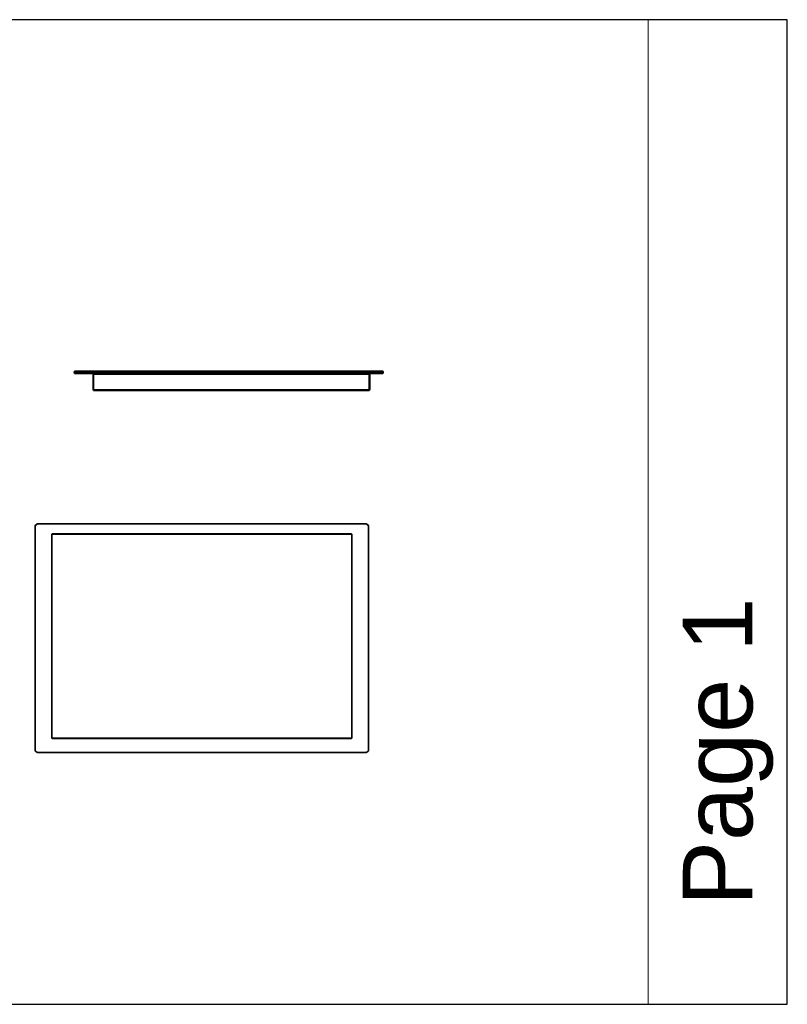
# Model space of a CAD drawing. Header units: inches. Extents: x 0 to 12.9, y 0 to 8.3.
# Tile 2 of 2: x 6.4 to 12.9, y 0 to 8.3. Entities that reach past the tile are written whole.
import ezdxf

# ---------------------------------------------------------------- set-up
doc = ezdxf.new("R2010")
doc.units = ezdxf.units.IN
doc.header["$MEASUREMENT"] = 0
doc.layers.add('Default', color=7, linetype='Continuous')
doc.styles.add('Arial', font='arial.ttf')

# ---------------------------------------------------------------- blocks, each defined once
blk = doc.blocks.new('MODEL_1')
at = {"lineweight": 35}
for p, q in [((6.877, 5.3085), (6.8769, 5.3058)), ((6.8769, 5.3058), (6.877, 5.3032)), ((6.8775, 5.3111), (6.877, 5.3085)), ((6.877, 5.3032), (6.8775, 5.3007)), ((6.8782, 5.3135), (6.8775, 5.3111)), ((6.8775, 5.3007), (6.8782, 5.2984)), ((6.8791, 5.3157), (6.8782, 5.3135)), ((6.8782, 5.2984), (6.8791, 5.2964)), ((6.8791, 5.3157), (6.8797, 5.3157)), ((6.8791, 5.2964), (6.8797, 5.2964)), ((6.8797, 5.3157), (6.8816, 5.3157)), ((6.8797, 5.2964), (6.8816, 5.2964)), ((6.8816, 5.3157), (6.8848, 5.3157)), ((6.8816, 5.2964), (6.8849, 5.2964)), ((6.8848, 5.3157), (6.8894, 5.3157)), ((6.8849, 5.2964), (6.8895, 5.2964)), ((6.8894, 5.3157), (6.8951, 5.3157)), ((6.8895, 5.2964), (6.8952, 5.2964)), ((6.8951, 5.3157), (6.9014, 5.3157)), ((6.8952, 5.2964), (6.9016, 5.2964)), ((6.9014, 5.3157), (6.908, 5.3157)), ((6.9016, 5.2964), (6.9082, 5.2964)), ((6.908, 5.3157), (6.9144, 5.3157)), ((6.9082, 5.2964), (6.9147, 5.2964)), ((6.9144, 5.3157), (9.4319, 5.3157)), ((6.9147, 5.2964), (9.4315, 5.2964)), ((7.0352, 5.2916), (7.0352, 5.1613)), ((7.0357, 5.2916), (7.0352, 5.2916)), ((7.0372, 5.2916), (7.0357, 5.2916)), ((7.0394, 5.2916), (7.0372, 5.2916)), ((7.0419, 5.2916), (7.0394, 5.2916)), ((7.0419, 5.2916), (9.3502, 5.2916)), ((9.3527, 5.2916), (9.3502, 5.2916)), ((9.3549, 5.2916), (9.3527, 5.2916)), ((9.3564, 5.2916), (9.3549, 5.2916)), ((9.3569, 5.2916), (9.3564, 5.2916)), ((9.3569, 5.1613), (9.3569, 5.2916)), ((9.4315, 5.2964), (9.4381, 5.2964)), ((9.4385, 5.3157), (9.4319, 5.3157)), ((9.4381, 5.2964), (9.4449, 5.2964)), ((9.4385, 5.3157), (9.4452, 5.3157)), ((9.4449, 5.2964), (9.4514, 5.2964)), ((9.4452, 5.3157), (9.4516, 5.3157)), ((9.4514, 5.2964), (9.4572, 5.2964)), ((9.4516, 5.3157), (9.4573, 5.3157)), ((9.4572, 5.2964), (9.4619, 5.2964)), ((9.4573, 5.3157), (9.462, 5.3157)), ((9.4619, 5.2964), (9.4653, 5.2964)), ((9.462, 5.3157), (9.4653, 5.3157)), ((9.4653, 5.3157), (9.4673, 5.3157)), ((9.4653, 5.2964), (9.4673, 5.2964)), ((9.4673, 5.3157), (9.4679, 5.3157)), ((9.4673, 5.2964), (9.4679, 5.2964)), ((9.4689, 5.3135), (9.4679, 5.3157)), ((9.4679, 5.2964), (9.4689, 5.2984)), ((9.4697, 5.3111), (9.4689, 5.3135)), ((9.4689, 5.2984), (9.4697, 5.3007)), ((9.4702, 5.3085), (9.4697, 5.3111)), ((9.4697, 5.3007), (9.4702, 5.3032)), ((9.4703, 5.3058), (9.4702, 5.3085)), ((9.4702, 5.3032), (9.4703, 5.3058)), ((7.0352, 5.1613), (7.0357, 5.1588)), ((7.0357, 5.1588), (7.0372, 5.1566)), ((7.0372, 5.1566), (7.0394, 5.1551)), ((7.0419, 5.1546), (7.0394, 5.1551)), ((7.0419, 5.1546), (9.3502, 5.1546)), ((9.3527, 5.1551), (9.3502, 5.1546)), ((9.3549, 5.1566), (9.3527, 5.1551)), ((9.3564, 5.1588), (9.3549, 5.1566)), ((9.3569, 5.1613), (9.3564, 5.1588))]:
    blk.add_line(p, q, dxfattribs=at).dxf.unprotected_set("ltscale", -0.5)
at = {"lineweight": 15}
for p, q in [((6.8774, 5.3058), (6.8769, 5.3058)), ((6.8776, 5.3085), (6.877, 5.3085)), ((6.8776, 5.3032), (6.877, 5.3032)), ((6.8774, 5.3058), (6.8776, 5.3085)), ((6.8792, 5.3058), (6.8774, 5.3058)), ((6.8776, 5.3032), (6.8774, 5.3058)), ((6.878, 5.3111), (6.8775, 5.3111)), ((6.878, 5.3007), (6.8775, 5.3007)), ((6.8776, 5.3085), (6.878, 5.3111)), ((6.8794, 5.3085), (6.8776, 5.3085)), ((6.8794, 5.3032), (6.8776, 5.3032)), ((6.878, 5.3007), (6.8776, 5.3032)), ((6.878, 5.3111), (6.8787, 5.3135)), ((6.8798, 5.3111), (6.878, 5.3111)), ((6.8799, 5.3007), (6.878, 5.3007)), ((6.8788, 5.2984), (6.878, 5.3007)), ((6.8787, 5.3135), (6.8782, 5.3135)), ((6.8788, 5.2984), (6.8782, 5.2984)), ((6.8787, 5.3135), (6.8797, 5.3157)), ((6.8806, 5.3135), (6.8787, 5.3135)), ((6.8806, 5.2984), (6.8788, 5.2984)), ((6.8797, 5.2964), (6.8788, 5.2984)), ((6.8792, 5.3058), (6.8794, 5.3085)), ((6.8823, 5.3058), (6.8792, 5.3058)), ((6.8794, 5.3032), (6.8792, 5.3058)), ((6.8794, 5.3085), (6.8798, 5.3111)), ((6.8824, 5.3085), (6.8794, 5.3085)), ((6.8825, 5.3032), (6.8794, 5.3032)), ((6.8799, 5.3007), (6.8794, 5.3032)), ((6.8798, 5.3111), (6.8806, 5.3135)), ((6.883, 5.3111), (6.8798, 5.3111)), ((6.883, 5.3007), (6.8799, 5.3007)), ((6.8806, 5.2984), (6.8799, 5.3007)), ((6.8806, 5.3135), (6.8816, 5.3157)), ((6.8838, 5.3135), (6.8806, 5.3135)), ((6.8839, 5.2984), (6.8806, 5.2984)), ((6.8816, 5.2964), (6.8806, 5.2984)), ((6.8823, 5.3058), (6.8824, 5.3085)), ((6.8866, 5.3058), (6.8823, 5.3058)), ((6.8825, 5.3032), (6.8823, 5.3058)), ((6.8824, 5.3085), (6.883, 5.3111)), ((6.8868, 5.3085), (6.8824, 5.3085)), ((6.8868, 5.3032), (6.8825, 5.3032)), ((6.883, 5.3007), (6.8825, 5.3032)), ((6.883, 5.3111), (6.8838, 5.3135)), ((6.8874, 5.3111), (6.883, 5.3111)), ((6.8874, 5.3007), (6.883, 5.3007)), ((6.8839, 5.2984), (6.883, 5.3007)), ((6.8838, 5.3135), (6.8848, 5.3157)), ((6.8883, 5.3135), (6.8838, 5.3135)), ((6.8884, 5.2984), (6.8839, 5.2984)), ((6.8849, 5.2964), (6.8839, 5.2984)), ((6.8866, 5.3058), (6.8868, 5.3085)), ((6.8918, 5.3058), (6.8866, 5.3058)), ((6.8868, 5.3032), (6.8866, 5.3058)), ((6.8868, 5.3085), (6.8874, 5.3111)), ((6.8921, 5.3085), (6.8868, 5.3085)), ((6.8921, 5.3032), (6.8868, 5.3032)), ((6.8874, 5.3007), (6.8868, 5.3032)), ((6.8874, 5.3111), (6.8883, 5.3135)), ((6.8928, 5.3111), (6.8874, 5.3111)), ((6.8928, 5.3007), (6.8874, 5.3007)), ((6.8884, 5.2984), (6.8874, 5.3007)), ((6.8883, 5.3135), (6.8894, 5.3157)), ((6.8939, 5.3135), (6.8883, 5.3135)), ((6.894, 5.2984), (6.8884, 5.2984)), ((6.8895, 5.2964), (6.8884, 5.2984)), ((6.8918, 5.3058), (6.8921, 5.3085)), ((6.8977, 5.3058), (6.8918, 5.3058)), ((6.8921, 5.3032), (6.8918, 5.3058)), ((6.8921, 5.3085), (6.8928, 5.3111)), ((6.898, 5.3085), (6.8921, 5.3085)), ((6.898, 5.3032), (6.8921, 5.3032)), ((6.8928, 5.3007), (6.8921, 5.3032)), ((6.8928, 5.3111), (6.8939, 5.3135)), ((6.8988, 5.3111), (6.8928, 5.3111)), ((6.8989, 5.3007), (6.8928, 5.3007)), ((6.894, 5.2984), (6.8928, 5.3007)), ((6.8939, 5.3135), (6.8951, 5.3157)), ((6.9001, 5.3135), (6.8939, 5.3135)), ((6.9003, 5.2984), (6.894, 5.2984)), ((6.8952, 5.2964), (6.894, 5.2984)), ((6.8977, 5.3058), (6.898, 5.3085)), ((6.9039, 5.3058), (6.8977, 5.3058)), ((6.898, 5.3032), (6.8977, 5.3058)), ((6.898, 5.3085), (6.8988, 5.3111)), ((6.9042, 5.3085), (6.898, 5.3085)), ((6.9042, 5.3032), (6.898, 5.3032)), ((6.8989, 5.3007), (6.898, 5.3032)), ((6.8988, 5.3111), (6.9001, 5.3135)), ((6.9051, 5.3111), (6.8988, 5.3111)), ((6.9052, 5.3007), (6.8989, 5.3007)), ((6.9003, 5.2984), (6.8989, 5.3007)), ((6.9001, 5.3135), (6.9014, 5.3157)), ((6.9066, 5.3135), (6.9001, 5.3135)), ((6.9068, 5.2984), (6.9003, 5.2984)), ((6.9016, 5.2964), (6.9003, 5.2984)), ((6.9039, 5.3058), (6.9042, 5.3085)), ((6.9099, 5.3058), (6.9039, 5.3058)), ((6.9042, 5.3032), (6.9039, 5.3058)), ((6.9042, 5.3085), (6.9051, 5.3111)), ((6.9102, 5.3085), (6.9042, 5.3085)), ((6.9102, 5.3032), (6.9042, 5.3032)), ((6.9052, 5.3007), (6.9042, 5.3032)), ((6.9051, 5.3111), (6.9066, 5.3135)), ((6.9113, 5.3111), (6.9051, 5.3111)), ((6.9114, 5.3007), (6.9052, 5.3007)), ((6.9068, 5.2984), (6.9052, 5.3007)), ((6.9066, 5.3135), (6.908, 5.3157)), ((6.9129, 5.3135), (6.9066, 5.3135)), ((6.9132, 5.2984), (6.9068, 5.2984)), ((6.9082, 5.2964), (6.9068, 5.2984)), ((6.9099, 5.3058), (6.9102, 5.3085)), ((9.4373, 5.3058), (6.9099, 5.3058)), ((6.9102, 5.3032), (6.9099, 5.3058)), ((6.9102, 5.3085), (6.9113, 5.3111)), ((9.4369, 5.3085), (6.9102, 5.3085)), ((9.4369, 5.3032), (6.9102, 5.3032)), ((6.9114, 5.3007), (6.9102, 5.3032)), ((6.9113, 5.3111), (6.9129, 5.3135)), ((9.4357, 5.3111), (6.9113, 5.3111)), ((9.4355, 5.3007), (6.9114, 5.3007)), ((6.9132, 5.2984), (6.9114, 5.3007)), ((6.9129, 5.3135), (6.9144, 5.3157)), ((9.4337, 5.3135), (6.9129, 5.3135)), ((9.4334, 5.2984), (6.9132, 5.2984)), ((6.9147, 5.2964), (6.9132, 5.2984)), ((7.0357, 5.1613), (7.0357, 5.2916)), ((7.0372, 5.1613), (7.0372, 5.2916)), ((7.0394, 5.1613), (7.0394, 5.2916)), ((7.0419, 5.1613), (7.0419, 5.2916)), ((9.3502, 5.2916), (9.3502, 5.1613)), ((9.3527, 5.1613), (9.3527, 5.2916)), ((9.3549, 5.1613), (9.3549, 5.2916)), ((9.3564, 5.1613), (9.3564, 5.2916)), ((9.4334, 5.2984), (9.4315, 5.2964)), ((9.4319, 5.3157), (9.4337, 5.3135)), ((9.4355, 5.3007), (9.4334, 5.2984)), ((9.4398, 5.2984), (9.4334, 5.2984)), ((9.4337, 5.3135), (9.4357, 5.3111)), ((9.4401, 5.3135), (9.4337, 5.3135)), ((9.4369, 5.3032), (9.4355, 5.3007)), ((9.4418, 5.3007), (9.4355, 5.3007)), ((9.4357, 5.3111), (9.4369, 5.3085)), ((9.4419, 5.3111), (9.4357, 5.3111)), ((9.4369, 5.3085), (9.4373, 5.3058)), ((9.443, 5.3085), (9.4369, 5.3085)), ((9.4373, 5.3058), (9.4369, 5.3032)), ((9.443, 5.3032), (9.4369, 5.3032)), ((9.4433, 5.3058), (9.4373, 5.3058)), ((9.4381, 5.2964), (9.4398, 5.2984)), ((9.4401, 5.3135), (9.4385, 5.3157)), ((9.4398, 5.2984), (9.4418, 5.3007)), ((9.4464, 5.2984), (9.4398, 5.2984)), ((9.4466, 5.3135), (9.4401, 5.3135)), ((9.4419, 5.3111), (9.4401, 5.3135)), ((9.4418, 5.3007), (9.443, 5.3032)), ((9.4481, 5.3007), (9.4418, 5.3007)), ((9.4482, 5.3111), (9.4419, 5.3111)), ((9.443, 5.3085), (9.4419, 5.3111)), ((9.4492, 5.3085), (9.443, 5.3085)), ((9.4433, 5.3058), (9.443, 5.3085)), ((9.443, 5.3032), (9.4433, 5.3058)), ((9.4491, 5.3032), (9.443, 5.3032)), ((9.4495, 5.3058), (9.4433, 5.3058)), ((9.4449, 5.2964), (9.4464, 5.2984)), ((9.4466, 5.3135), (9.4452, 5.3157)), ((9.4464, 5.2984), (9.4481, 5.3007)), ((9.4528, 5.2984), (9.4464, 5.2984)), ((9.4529, 5.3135), (9.4466, 5.3135)), ((9.4482, 5.3111), (9.4466, 5.3135)), ((9.4481, 5.3007), (9.4491, 5.3032)), ((9.4542, 5.3007), (9.4481, 5.3007)), ((9.4543, 5.3111), (9.4482, 5.3111)), ((9.4492, 5.3085), (9.4482, 5.3111)), ((9.4491, 5.3032), (9.4495, 5.3058)), ((9.4551, 5.3032), (9.4491, 5.3032)), ((9.4551, 5.3085), (9.4492, 5.3085)), ((9.4495, 5.3058), (9.4492, 5.3085)), ((9.4554, 5.3058), (9.4495, 5.3058)), ((9.4514, 5.2964), (9.4528, 5.2984)), ((9.4529, 5.3135), (9.4516, 5.3157)), ((9.4528, 5.2984), (9.4542, 5.3007)), ((9.4585, 5.2984), (9.4528, 5.2984)), ((9.4586, 5.3135), (9.4529, 5.3135)), ((9.4543, 5.3111), (9.4529, 5.3135)), ((9.4542, 5.3007), (9.4551, 5.3032)), ((9.4597, 5.3007), (9.4542, 5.3007)), ((9.4597, 5.3111), (9.4543, 5.3111)), ((9.4551, 5.3085), (9.4543, 5.3111)), ((9.4604, 5.3085), (9.4551, 5.3085)), ((9.4554, 5.3058), (9.4551, 5.3085)), ((9.4551, 5.3032), (9.4554, 5.3058)), ((9.4604, 5.3032), (9.4551, 5.3032)), ((9.4607, 5.3058), (9.4554, 5.3058)), ((9.4572, 5.2964), (9.4585, 5.2984)), ((9.4586, 5.3135), (9.4573, 5.3157)), ((9.4585, 5.2984), (9.4597, 5.3007)), ((9.4631, 5.2984), (9.4585, 5.2984)), ((9.4632, 5.3135), (9.4586, 5.3135)), ((9.4597, 5.3111), (9.4586, 5.3135)), ((9.4641, 5.3111), (9.4597, 5.3111)), ((9.4604, 5.3085), (9.4597, 5.3111)), ((9.4597, 5.3007), (9.4604, 5.3032)), ((9.4641, 5.3007), (9.4597, 5.3007)), ((9.4648, 5.3085), (9.4604, 5.3085)), ((9.4607, 5.3058), (9.4604, 5.3085)), ((9.4604, 5.3032), (9.4607, 5.3058)), ((9.4648, 5.3032), (9.4604, 5.3032)), ((9.465, 5.3058), (9.4607, 5.3058)), ((9.4619, 5.2964), (9.4631, 5.2984)), ((9.4632, 5.3135), (9.462, 5.3157)), ((9.4631, 5.2984), (9.4641, 5.3007)), ((9.4664, 5.2984), (9.4631, 5.2984)), ((9.4664, 5.3135), (9.4632, 5.3135)), ((9.4641, 5.3111), (9.4632, 5.3135)), ((9.4673, 5.3111), (9.4641, 5.3111)), ((9.4648, 5.3085), (9.4641, 5.3111)), ((9.4641, 5.3007), (9.4648, 5.3032)), ((9.4673, 5.3007), (9.4641, 5.3007)), ((9.4678, 5.3085), (9.4648, 5.3085)), ((9.465, 5.3058), (9.4648, 5.3085)), ((9.4648, 5.3032), (9.465, 5.3058)), ((9.4678, 5.3032), (9.4648, 5.3032)), ((9.468, 5.3058), (9.465, 5.3058)), ((9.4664, 5.3135), (9.4653, 5.3157)), ((9.4653, 5.2964), (9.4664, 5.2984)), ((9.4683, 5.3135), (9.4664, 5.3135)), ((9.4673, 5.3111), (9.4664, 5.3135)), ((9.4664, 5.2984), (9.4673, 5.3007)), ((9.4683, 5.2984), (9.4664, 5.2984)), ((9.4683, 5.3135), (9.4673, 5.3157)), ((9.4691, 5.3111), (9.4673, 5.3111)), ((9.4678, 5.3085), (9.4673, 5.3111)), ((9.4673, 5.3007), (9.4678, 5.3032)), ((9.4691, 5.3007), (9.4673, 5.3007)), ((9.4673, 5.2964), (9.4683, 5.2984)), ((9.4696, 5.3085), (9.4678, 5.3085)), ((9.468, 5.3058), (9.4678, 5.3085)), ((9.4678, 5.3032), (9.468, 5.3058)), ((9.4696, 5.3032), (9.4678, 5.3032)), ((9.4698, 5.3058), (9.468, 5.3058)), ((9.4689, 5.3135), (9.4683, 5.3135)), ((9.4691, 5.3111), (9.4683, 5.3135)), ((9.4683, 5.2984), (9.4691, 5.3007)), ((9.4689, 5.2984), (9.4683, 5.2984)), ((9.4697, 5.3111), (9.4691, 5.3111)), ((9.4696, 5.3085), (9.4691, 5.3111)), ((9.4691, 5.3007), (9.4696, 5.3032)), ((9.4697, 5.3007), (9.4691, 5.3007)), ((9.4702, 5.3085), (9.4696, 5.3085)), ((9.4698, 5.3058), (9.4696, 5.3085)), ((9.4696, 5.3032), (9.4698, 5.3058)), ((9.4702, 5.3032), (9.4696, 5.3032)), ((9.4703, 5.3058), (9.4698, 5.3058)), ((7.0352, 5.1613), (7.0357, 5.1613)), ((7.0357, 5.1613), (7.0362, 5.1588)), ((7.0357, 5.1613), (7.0372, 5.1613)), ((7.0362, 5.1588), (7.0357, 5.1588)), ((7.0362, 5.1588), (7.0373, 5.159)), ((7.0373, 5.1567), (7.0362, 5.1588)), ((7.0372, 5.1613), (7.0373, 5.159)), ((7.0372, 5.1613), (7.0394, 5.1613)), ((7.0372, 5.1566), (7.0373, 5.1567)), ((7.0373, 5.159), (7.0379, 5.1573)), ((7.0373, 5.159), (7.0394, 5.1588)), ((7.0373, 5.1567), (7.0379, 5.1573)), ((7.0394, 5.1556), (7.0373, 5.1567)), ((7.0379, 5.1573), (7.0396, 5.1567)), ((7.0419, 5.1613), (7.0394, 5.1613)), ((7.0394, 5.1588), (7.0394, 5.1613)), ((7.0419, 5.1588), (7.0394, 5.1588)), ((7.0394, 5.1588), (7.0396, 5.1567)), ((7.0396, 5.1567), (7.0394, 5.1556)), ((7.0394, 5.1556), (7.0419, 5.1551)), ((7.0394, 5.1551), (7.0394, 5.1556)), ((7.0396, 5.1567), (7.0419, 5.1566)), ((9.3502, 5.1613), (7.0419, 5.1613)), ((7.0419, 5.1613), (7.0419, 5.1588)), ((7.0419, 5.1588), (7.0419, 5.1566)), ((7.0419, 5.1588), (9.3502, 5.1588)), ((7.0419, 5.1566), (7.0419, 5.1551)), ((7.0419, 5.1566), (9.3502, 5.1566)), ((7.0419, 5.1551), (7.0419, 5.1546)), ((7.0419, 5.1551), (9.3502, 5.1551)), ((9.3502, 5.1588), (9.3502, 5.1613)), ((9.3502, 5.1613), (9.3527, 5.1613)), ((9.3527, 5.1588), (9.3502, 5.1588)), ((9.3502, 5.1566), (9.3502, 5.1588)), ((9.3502, 5.1566), (9.3525, 5.1567)), ((9.3502, 5.1551), (9.3502, 5.1566)), ((9.3502, 5.1551), (9.3527, 5.1556)), ((9.3502, 5.1546), (9.3502, 5.1551)), ((9.3525, 5.1567), (9.3527, 5.1588)), ((9.3525, 5.1567), (9.3542, 5.1573)), ((9.3527, 5.1556), (9.3525, 5.1567)), ((9.3527, 5.1613), (9.3527, 5.1588)), ((9.3527, 5.1613), (9.3549, 5.1613)), ((9.3527, 5.1588), (9.3547, 5.159)), ((9.3547, 5.1567), (9.3527, 5.1556)), ((9.3527, 5.1556), (9.3527, 5.1551)), ((9.3547, 5.159), (9.3542, 5.1573)), ((9.3542, 5.1573), (9.3547, 5.1567)), ((9.3549, 5.1613), (9.3547, 5.159)), ((9.3547, 5.159), (9.3559, 5.1588)), ((9.3559, 5.1588), (9.3547, 5.1567)), ((9.3547, 5.1567), (9.3549, 5.1566)), ((9.3549, 5.1613), (9.3564, 5.1613)), ((9.3559, 5.1588), (9.3564, 5.1613)), ((9.3564, 5.1588), (9.3559, 5.1588)), ((9.3569, 5.1613), (9.3564, 5.1613))]:
    blk.add_line(p, q, dxfattribs=at).dxf.unprotected_set("ltscale", -0.5)
at = {"lineweight": 0}
for p, q in [((6.9099, 5.3058), (6.9102, 5.3085)), ((9.4373, 5.3058), (6.9099, 5.3058)), ((6.9099, 5.3058), (9.4373, 5.3058)), ((6.9102, 5.3032), (6.9099, 5.3058)), ((6.9102, 5.3085), (6.9113, 5.3111)), ((9.4369, 5.3085), (6.9102, 5.3085)), ((6.9102, 5.3085), (9.4369, 5.3085)), ((9.4369, 5.3032), (6.9102, 5.3032)), ((6.9102, 5.3032), (9.4369, 5.3032)), ((6.9114, 5.3007), (6.9102, 5.3032)), ((6.9113, 5.3111), (6.9129, 5.3135)), ((9.4357, 5.3111), (6.9113, 5.3111)), ((6.9113, 5.3111), (9.4357, 5.3111)), ((9.4355, 5.3007), (6.9114, 5.3007)), ((6.9114, 5.3007), (9.4355, 5.3007)), ((6.9132, 5.2984), (6.9114, 5.3007)), ((6.9129, 5.3135), (6.9144, 5.3157)), ((9.4337, 5.3135), (6.9129, 5.3135)), ((6.9129, 5.3135), (9.4337, 5.3135)), ((9.4334, 5.2984), (6.9132, 5.2984)), ((6.9144, 5.3157), (9.4319, 5.3157)), ((7.0357, 5.2916), (7.0372, 5.2916)), ((7.0357, 5.1613), (7.0357, 5.2916)), ((7.0372, 5.2916), (7.0394, 5.2916)), ((7.0372, 5.1613), (7.0372, 5.2916)), ((7.0372, 5.2916), (7.0372, 5.1613)), ((7.0394, 5.1613), (7.0394, 5.2916)), ((7.0394, 5.2916), (7.0419, 5.2916)), ((7.0394, 5.2916), (7.0394, 5.1613)), ((7.0419, 5.2916), (9.3502, 5.2916)), ((7.0419, 5.1613), (7.0419, 5.2916)), ((7.0419, 5.2916), (7.0419, 5.1613)), ((9.3502, 5.2916), (9.3502, 5.1613)), ((9.3502, 5.1613), (9.3502, 5.2916)), ((9.3502, 5.2916), (9.3527, 5.2916)), ((9.3527, 5.2916), (9.3527, 5.1613)), ((9.3527, 5.2916), (9.3549, 5.2916)), ((9.3527, 5.1613), (9.3527, 5.2916)), ((9.3549, 5.2916), (9.3549, 5.1613)), ((9.4319, 5.3157), (9.4337, 5.3135)), ((9.4355, 5.3007), (9.4334, 5.2984)), ((9.4337, 5.3135), (9.4357, 5.3111)), ((9.4369, 5.3032), (9.4355, 5.3007)), ((9.4357, 5.3111), (9.4369, 5.3085)), ((9.4369, 5.3085), (9.4373, 5.3058)), ((9.4373, 5.3058), (9.4369, 5.3032)), ((7.0372, 5.1613), (7.0357, 5.1613)), ((7.0394, 5.1613), (7.0372, 5.1613)), ((7.0419, 5.1613), (7.0394, 5.1613)), ((9.3502, 5.1613), (7.0419, 5.1613)), ((7.0419, 5.1613), (9.3502, 5.1613)), ((7.0419, 5.1588), (7.0419, 5.1613)), ((9.3502, 5.1588), (7.0419, 5.1588)), ((7.0419, 5.1566), (7.0419, 5.1588)), ((7.0419, 5.1588), (9.3502, 5.1588)), ((9.3502, 5.1566), (7.0419, 5.1566)), ((9.3527, 5.1613), (9.3502, 5.1613)), ((9.3502, 5.1613), (9.3502, 5.1588)), ((9.3502, 5.1588), (9.3502, 5.1566)), ((9.3549, 5.1613), (9.3527, 5.1613))]:
    blk.add_line(p, q, dxfattribs=at).dxf.unprotected_set("ltscale", 0)
blk = doc.blocks.new('MODEL_3')
at = {"lineweight": 35}
for p, q in [((6.5479, 4.0135), (6.5474, 4.0094)), ((6.5474, 4.0094), (6.5475, 4.009)), ((6.5475, 4.009), (6.5475, 2.1394)), ((6.5491, 4.0183), (6.5478, 4.0138)), ((6.5479, 4.0135), (6.5478, 4.0138)), ((6.5491, 4.0183), (6.5514, 4.0227)), ((6.5545, 4.0266), (6.5514, 4.0227)), ((6.5584, 4.0298), (6.5545, 4.0266)), ((6.5628, 4.0321), (6.5584, 4.0298)), ((6.5673, 4.0334), (6.5628, 4.0321)), ((6.5676, 4.0332), (6.5673, 4.0334)), ((6.5718, 4.0338), (6.5676, 4.0332)), ((6.572, 4.0336), (6.5718, 4.0338)), ((9.3232, 4.0336), (6.572, 4.0336)), ((9.3232, 4.0336), (9.3235, 4.0338)), ((9.3277, 4.0332), (9.3235, 4.0338)), ((9.3279, 4.0334), (9.3277, 4.0332)), ((9.3324, 4.0321), (9.3279, 4.0334)), ((9.3324, 4.0321), (9.3368, 4.0298)), ((9.3368, 4.0298), (9.3407, 4.0266)), ((9.3407, 4.0266), (9.3439, 4.0227)), ((9.3439, 4.0227), (9.3462, 4.0183)), ((9.3462, 4.0183), (9.3475, 4.0138)), ((9.3475, 4.0138), (9.3474, 4.0135)), ((9.3479, 4.0094), (9.3474, 4.0135)), ((9.3478, 4.009), (9.3479, 4.0094)), ((9.3478, 2.1394), (9.3478, 4.009)), ((6.6878, 3.9467), (6.6874, 3.9449)), ((6.6874, 3.9449), (6.6874, 2.2368)), ((6.6889, 3.9484), (6.6878, 3.9467)), ((6.6906, 3.9495), (6.6889, 3.9484)), ((6.6924, 3.9498), (6.6906, 3.9495)), ((9.2031, 3.9498), (6.6924, 3.9498)), ((9.2049, 3.9495), (9.2031, 3.9498)), ((9.2066, 3.9484), (9.2049, 3.9495)), ((9.2077, 3.9467), (9.2066, 3.9484)), ((9.208, 3.9449), (9.2077, 3.9467)), ((9.208, 2.2368), (9.208, 3.9449)), ((6.6874, 2.2368), (6.6878, 2.235)), ((6.6878, 2.235), (6.6889, 2.2334)), ((6.6889, 2.2334), (6.6906, 2.2323)), ((9.2049, 2.2323), (9.2066, 2.2334)), ((9.2066, 2.2334), (9.2077, 2.235)), ((9.2077, 2.235), (9.208, 2.2368)), ((6.6906, 2.2323), (6.6924, 2.2319)), ((6.6924, 2.2319), (9.2031, 2.2319)), ((9.2031, 2.2319), (9.2049, 2.2323)), ((6.5475, 2.1394), (6.5474, 2.1392)), ((6.5474, 2.1392), (6.5479, 2.135)), ((6.5479, 2.135), (6.5478, 2.1347)), ((6.5478, 2.1347), (6.5491, 2.1302)), ((6.5491, 2.1302), (6.5513, 2.1258)), ((6.5513, 2.1258), (6.5545, 2.1219)), ((6.5545, 2.1219), (6.5584, 2.1187)), ((6.5584, 2.1187), (6.5628, 2.1165)), ((6.5628, 2.1165), (6.5673, 2.1152)), ((6.5676, 2.1153), (6.5673, 2.1152)), ((6.5676, 2.1153), (6.5696, 2.115)), ((6.5696, 2.115), (6.5718, 2.1148)), ((6.5718, 2.1148), (6.572, 2.1149)), ((6.572, 2.1149), (9.3232, 2.1149)), ((9.3232, 2.1149), (9.3235, 2.1148)), ((9.3235, 2.1148), (9.3257, 2.115)), ((9.3257, 2.115), (9.3277, 2.1153)), ((9.3279, 2.1152), (9.3277, 2.1153)), ((9.3279, 2.1152), (9.3325, 2.1165)), ((9.3325, 2.1165), (9.3368, 2.1187)), ((9.3368, 2.1187), (9.3407, 2.1219)), ((9.3407, 2.1219), (9.3439, 2.1258)), ((9.3439, 2.1258), (9.3462, 2.1302)), ((9.3462, 2.1302), (9.3475, 2.1347)), ((9.3474, 2.135), (9.3479, 2.1392)), ((9.3475, 2.1347), (9.3474, 2.135)), ((9.3479, 2.1392), (9.3478, 2.1394))]:
    blk.add_line(p, q, dxfattribs=at)
at = {"lineweight": 15}
for p, q in [((6.5475, 4.009), (6.5478, 4.008)), ((6.5482, 4.0126), (6.5478, 4.008)), ((6.5478, 4.008), (6.5478, 2.1403)), ((6.5478, 4.008), (6.5483, 4.0064)), ((6.5492, 4.0181), (6.5479, 4.0135)), ((6.5482, 4.0126), (6.5479, 4.0135)), ((6.5495, 4.0173), (6.5482, 4.0126)), ((6.5487, 4.0112), (6.5482, 4.0126)), ((6.5487, 4.0112), (6.5483, 4.0064)), ((6.5483, 4.0064), (6.5483, 2.1416)), ((6.5483, 4.0064), (6.5489, 4.005)), ((6.5501, 4.0161), (6.5487, 4.0112)), ((6.5493, 4.0099), (6.5487, 4.0112)), ((6.5489, 4.005), (6.5493, 4.0099)), ((6.5489, 2.1428), (6.5489, 4.005)), ((6.5492, 4.0181), (6.5491, 4.0183)), ((6.5515, 4.0225), (6.5492, 4.0181)), ((6.5495, 4.0173), (6.5492, 4.0181)), ((6.5493, 4.0099), (6.5507, 4.0149)), ((6.5519, 4.0219), (6.5495, 4.0173)), ((6.5501, 4.0161), (6.5495, 4.0173)), ((6.5525, 4.0208), (6.5501, 4.0161)), ((6.5507, 4.0149), (6.5501, 4.0161)), ((6.5507, 4.0149), (6.5531, 4.0198)), ((6.5515, 4.0225), (6.5514, 4.0227)), ((6.5547, 4.0264), (6.5515, 4.0225)), ((6.5519, 4.0219), (6.5515, 4.0225)), ((6.5551, 4.0259), (6.5519, 4.0219)), ((6.5525, 4.0208), (6.5519, 4.0219)), ((6.5558, 4.025), (6.5525, 4.0208)), ((6.5531, 4.0198), (6.5525, 4.0208)), ((6.5531, 4.0198), (6.5565, 4.0241)), ((6.5547, 4.0264), (6.5545, 4.0266)), ((6.5586, 4.0296), (6.5547, 4.0264)), ((6.5551, 4.0259), (6.5547, 4.0264)), ((6.5591, 4.0292), (6.5551, 4.0259)), ((6.5558, 4.025), (6.5551, 4.0259)), ((6.5599, 4.0284), (6.5558, 4.025)), ((6.5565, 4.0241), (6.5558, 4.025)), ((6.5565, 4.0241), (6.5607, 4.0276)), ((6.5586, 4.0296), (6.5584, 4.0298)), ((6.563, 4.0319), (6.5586, 4.0296)), ((6.5591, 4.0292), (6.5586, 4.0296)), ((6.5636, 4.0315), (6.5591, 4.0292)), ((6.5599, 4.0284), (6.5591, 4.0292)), ((6.5645, 4.0309), (6.5599, 4.0284)), ((6.5607, 4.0276), (6.5599, 4.0284)), ((6.5607, 4.0276), (6.5654, 4.0301)), ((6.563, 4.0319), (6.5628, 4.0321)), ((6.5676, 4.0332), (6.563, 4.0319)), ((6.5636, 4.0315), (6.563, 4.0319)), ((6.5682, 4.0329), (6.5636, 4.0315)), ((6.5645, 4.0309), (6.5636, 4.0315)), ((6.5693, 4.0323), (6.5645, 4.0309)), ((6.5654, 4.0301), (6.5645, 4.0309)), ((6.5654, 4.0301), (6.5702, 4.0315)), ((6.5682, 4.0329), (6.5676, 4.0332)), ((6.5728, 4.0333), (6.5682, 4.0329)), ((6.5693, 4.0323), (6.5682, 4.0329)), ((6.5739, 4.0327), (6.5693, 4.0323)), ((6.5702, 4.0315), (6.5693, 4.0323)), ((6.5702, 4.0315), (6.5749, 4.032)), ((6.5728, 4.0333), (6.572, 4.0336)), ((6.5728, 4.0333), (6.5739, 4.0327)), ((9.3225, 4.0333), (6.5728, 4.0333)), ((6.5739, 4.0327), (9.3213, 4.0327)), ((6.5749, 4.032), (6.5739, 4.0327)), ((6.5749, 4.032), (9.3203, 4.032)), ((9.3213, 4.0327), (9.3203, 4.032)), ((9.3203, 4.032), (9.325, 4.0315)), ((9.3213, 4.0327), (9.3225, 4.0333)), ((9.3213, 4.0327), (9.326, 4.0323)), ((9.3225, 4.0333), (9.3232, 4.0336)), ((9.327, 4.0329), (9.3225, 4.0333)), ((9.326, 4.0323), (9.325, 4.0315)), ((9.325, 4.0315), (9.3299, 4.0301)), ((9.327, 4.0329), (9.326, 4.0323)), ((9.326, 4.0323), (9.3308, 4.0309)), ((9.3277, 4.0332), (9.327, 4.0329)), ((9.3317, 4.0315), (9.327, 4.0329)), ((9.3323, 4.0319), (9.3277, 4.0332)), ((9.3308, 4.0309), (9.3299, 4.0301)), ((9.3299, 4.0301), (9.3346, 4.0276)), ((9.3317, 4.0315), (9.3308, 4.0309)), ((9.3308, 4.0309), (9.3354, 4.0284)), ((9.3317, 4.0315), (9.3323, 4.0319)), ((9.3362, 4.0292), (9.3317, 4.0315)), ((9.3324, 4.0321), (9.3323, 4.0319)), ((9.3366, 4.0296), (9.3323, 4.0319)), ((9.3354, 4.0284), (9.3346, 4.0276)), ((9.3346, 4.0276), (9.3387, 4.0241)), ((9.3362, 4.0292), (9.3354, 4.0284)), ((9.3354, 4.0284), (9.3395, 4.025)), ((9.3366, 4.0296), (9.3362, 4.0292)), ((9.3401, 4.0259), (9.3362, 4.0292)), ((9.3366, 4.0296), (9.3368, 4.0298)), ((9.3406, 4.0264), (9.3366, 4.0296)), ((9.3395, 4.025), (9.3387, 4.0241)), ((9.3387, 4.0241), (9.3421, 4.0198)), ((9.3401, 4.0259), (9.3395, 4.025)), ((9.3395, 4.025), (9.3428, 4.0208)), ((9.3401, 4.0259), (9.3406, 4.0264)), ((9.3434, 4.0219), (9.3401, 4.0259)), ((9.3407, 4.0266), (9.3406, 4.0264)), ((9.3406, 4.0264), (9.3438, 4.0225)), ((9.3428, 4.0208), (9.3421, 4.0198)), ((9.3421, 4.0198), (9.3445, 4.0149)), ((9.3434, 4.0219), (9.3428, 4.0208)), ((9.3428, 4.0208), (9.3452, 4.0161)), ((9.3438, 4.0225), (9.3434, 4.0219)), ((9.3457, 4.0173), (9.3434, 4.0219)), ((9.3439, 4.0227), (9.3438, 4.0225)), ((9.3438, 4.0225), (9.346, 4.0181)), ((9.3452, 4.0161), (9.3445, 4.0149)), ((9.3445, 4.0149), (9.3459, 4.0099)), ((9.3457, 4.0173), (9.3452, 4.0161)), ((9.3452, 4.0161), (9.3466, 4.0112)), ((9.3457, 4.0173), (9.346, 4.0181)), ((9.347, 4.0126), (9.3457, 4.0173)), ((9.3466, 4.0112), (9.3459, 4.0099)), ((9.3459, 4.0099), (9.3464, 4.005)), ((9.3462, 4.0183), (9.346, 4.0181)), ((9.346, 4.0181), (9.3474, 4.0135)), ((9.3464, 4.005), (9.347, 4.0064)), ((9.3464, 4.005), (9.3464, 2.1428)), ((9.347, 4.0126), (9.3466, 4.0112)), ((9.3466, 4.0112), (9.347, 4.0064)), ((9.3474, 4.0135), (9.347, 4.0126)), ((9.3475, 4.008), (9.347, 4.0126)), ((9.347, 4.0064), (9.3475, 4.008)), ((9.347, 4.0064), (9.347, 2.1416)), ((9.3475, 4.008), (9.3478, 4.009)), ((9.3475, 4.008), (9.3475, 2.1403)), ((6.6878, 3.9449), (6.6874, 3.9449)), ((6.6878, 3.9467), (6.6882, 3.9467)), ((6.6882, 3.9467), (6.6878, 3.9449)), ((6.6889, 3.9449), (6.6878, 3.9449)), ((6.6878, 2.2368), (6.6878, 3.9449)), ((6.6882, 3.9467), (6.689, 3.9482)), ((6.689, 3.9466), (6.6882, 3.9467)), ((6.6889, 3.9484), (6.689, 3.9482)), ((6.6889, 3.9449), (6.689, 3.9466)), ((6.6906, 3.9449), (6.6889, 3.9449)), ((6.6889, 2.2368), (6.6889, 3.9449)), ((6.689, 3.9482), (6.6905, 3.9491)), ((6.689, 3.9482), (6.6894, 3.9478)), ((6.689, 3.9466), (6.6894, 3.9478)), ((6.6905, 3.9467), (6.689, 3.9466)), ((6.6894, 3.9478), (6.6907, 3.9482)), ((6.6905, 3.9491), (6.6906, 3.9495)), ((6.6924, 3.9495), (6.6905, 3.9491)), ((6.6905, 3.9491), (6.6907, 3.9482)), ((6.6907, 3.9482), (6.6905, 3.9467)), ((6.6905, 3.9467), (6.6924, 3.9467)), ((6.6906, 3.9449), (6.6905, 3.9467)), ((6.6924, 3.9449), (6.6906, 3.9449)), ((6.6906, 2.2368), (6.6906, 3.9449)), ((6.6907, 3.9482), (6.6924, 3.9484)), ((6.6924, 3.9498), (6.6924, 3.9495)), ((6.6924, 3.9495), (6.6924, 3.9484)), ((6.6924, 3.9495), (9.2031, 3.9495)), ((6.6924, 3.9484), (6.6924, 3.9467)), ((6.6924, 3.9484), (9.2031, 3.9484)), ((6.6924, 3.9467), (6.6924, 3.9449)), ((6.6924, 3.9467), (9.2031, 3.9467)), ((6.6924, 2.2368), (6.6924, 3.9449)), ((6.6924, 3.9449), (9.2031, 3.9449)), ((9.2031, 3.9495), (9.2031, 3.9498)), ((9.2049, 3.9491), (9.2031, 3.9495)), ((9.2031, 3.9484), (9.2031, 3.9495)), ((9.2031, 3.9467), (9.2031, 3.9484)), ((9.2031, 3.9484), (9.2047, 3.9482)), ((9.2031, 3.9449), (9.2031, 3.9467)), ((9.2031, 3.9467), (9.2049, 3.9467)), ((9.2031, 3.9449), (9.2031, 2.2368)), ((9.2049, 3.9449), (9.2031, 3.9449)), ((9.2047, 3.9482), (9.2049, 3.9491)), ((9.2049, 3.9467), (9.2047, 3.9482)), ((9.2047, 3.9482), (9.206, 3.9478)), ((9.2049, 3.9495), (9.2049, 3.9491)), ((9.2049, 3.9491), (9.2064, 3.9482)), ((9.2049, 3.9467), (9.2049, 3.9449)), ((9.2064, 3.9466), (9.2049, 3.9467)), ((9.2049, 3.9449), (9.2049, 2.2368)), ((9.2066, 3.9449), (9.2049, 3.9449)), ((9.2064, 3.9482), (9.206, 3.9478)), ((9.206, 3.9478), (9.2064, 3.9466)), ((9.2066, 3.9484), (9.2064, 3.9482)), ((9.2064, 3.9482), (9.2073, 3.9467)), ((9.2073, 3.9467), (9.2064, 3.9466)), ((9.2064, 3.9466), (9.2066, 3.9449)), ((9.2077, 3.9449), (9.2066, 3.9449)), ((9.2066, 3.9449), (9.2066, 2.2368)), ((9.2073, 3.9467), (9.2077, 3.9467)), ((9.2077, 3.9449), (9.2073, 3.9467)), ((9.208, 3.9449), (9.2077, 3.9449)), ((9.2077, 3.9449), (9.2077, 2.2368)), ((6.6874, 2.2368), (6.6878, 2.2368)), ((6.6878, 2.2368), (6.6882, 2.235)), ((6.6878, 2.2368), (6.6889, 2.2368)), ((6.6882, 2.235), (6.6878, 2.235)), ((6.6882, 2.235), (6.689, 2.2352)), ((6.689, 2.2335), (6.6882, 2.235)), ((6.689, 2.2352), (6.6889, 2.2368)), ((6.6889, 2.2368), (6.6906, 2.2368)), ((6.6889, 2.2334), (6.689, 2.2335)), ((6.6894, 2.2339), (6.689, 2.2352)), ((6.689, 2.2352), (6.6905, 2.235)), ((6.689, 2.2335), (6.6894, 2.2339)), ((6.6905, 2.2326), (6.689, 2.2335)), ((6.6907, 2.2335), (6.6894, 2.2339)), ((6.6905, 2.235), (6.6906, 2.2368)), ((6.6924, 2.235), (6.6905, 2.235)), ((6.6905, 2.235), (6.6907, 2.2335)), ((6.6907, 2.2335), (6.6905, 2.2326)), ((6.6906, 2.2323), (6.6905, 2.2326)), ((6.6905, 2.2326), (6.6924, 2.2323)), ((6.6906, 2.2368), (6.6924, 2.2368)), ((6.6924, 2.2334), (6.6907, 2.2335)), ((9.2031, 2.2368), (6.6924, 2.2368)), ((6.6924, 2.2368), (6.6924, 2.235)), ((9.2031, 2.235), (6.6924, 2.235)), ((6.6924, 2.235), (6.6924, 2.2334)), ((6.6924, 2.2334), (6.6924, 2.2323)), ((9.2031, 2.2334), (6.6924, 2.2334)), ((9.2031, 2.2368), (9.2031, 2.235)), ((9.2049, 2.2368), (9.2031, 2.2368)), ((9.2049, 2.235), (9.2031, 2.235)), ((9.2031, 2.2334), (9.2031, 2.235)), ((9.2031, 2.2334), (9.2047, 2.2335)), ((9.2031, 2.2323), (9.2031, 2.2334)), ((9.2031, 2.2323), (9.2049, 2.2326)), ((9.2047, 2.2335), (9.2049, 2.235)), ((9.2047, 2.2335), (9.206, 2.2339)), ((9.2049, 2.2326), (9.2047, 2.2335)), ((9.2049, 2.2368), (9.2049, 2.235)), ((9.2049, 2.2368), (9.2066, 2.2368)), ((9.2049, 2.235), (9.2064, 2.2352)), ((9.2064, 2.2335), (9.2049, 2.2326)), ((9.2049, 2.2326), (9.2049, 2.2323)), ((9.206, 2.2339), (9.2064, 2.2352)), ((9.2064, 2.2335), (9.206, 2.2339)), ((9.2064, 2.2352), (9.2066, 2.2368)), ((9.2064, 2.2352), (9.2073, 2.235)), ((9.2073, 2.235), (9.2064, 2.2335)), ((9.2066, 2.2334), (9.2064, 2.2335)), ((9.2066, 2.2368), (9.2077, 2.2368)), ((9.2073, 2.235), (9.2077, 2.2368)), ((9.2077, 2.235), (9.2073, 2.235)), ((9.2077, 2.2368), (9.208, 2.2368)), ((6.6924, 2.2323), (6.6924, 2.2319)), ((9.2031, 2.2323), (6.6924, 2.2323)), ((9.2031, 2.2319), (9.2031, 2.2323)), ((6.5478, 2.1403), (6.5475, 2.1394)), ((6.5483, 2.1416), (6.5478, 2.1403)), ((6.5478, 2.1403), (6.5482, 2.1357)), ((6.5482, 2.1357), (6.5479, 2.135)), ((6.5479, 2.135), (6.5492, 2.1304)), ((6.5487, 2.1369), (6.5482, 2.1357)), ((6.5482, 2.1357), (6.5495, 2.131)), ((6.5489, 2.1428), (6.5483, 2.1416)), ((6.5483, 2.1416), (6.5487, 2.1369)), ((6.5493, 2.138), (6.5487, 2.1369)), ((6.5487, 2.1369), (6.5501, 2.1321)), ((6.5493, 2.138), (6.5489, 2.1428)), ((6.5492, 2.1304), (6.5491, 2.1302)), ((6.5495, 2.131), (6.5492, 2.1304)), ((6.5492, 2.1304), (6.5515, 2.126)), ((6.5507, 2.133), (6.5493, 2.138)), ((6.5501, 2.1321), (6.5495, 2.131)), ((6.5495, 2.131), (6.5518, 2.1265)), ((6.5507, 2.133), (6.5501, 2.1321)), ((6.5501, 2.1321), (6.5525, 2.1274)), ((6.5532, 2.1283), (6.5507, 2.133)), ((6.5515, 2.126), (6.5513, 2.1258)), ((6.5518, 2.1265), (6.5515, 2.126)), ((6.5515, 2.126), (6.5547, 2.1221)), ((6.5525, 2.1274), (6.5518, 2.1265)), ((6.5518, 2.1265), (6.5551, 2.1225)), ((6.5532, 2.1283), (6.5525, 2.1274)), ((6.5525, 2.1274), (6.5558, 2.1233)), ((6.5566, 2.1241), (6.5532, 2.1283)), ((6.5547, 2.1221), (6.5545, 2.1219)), ((6.5551, 2.1225), (6.5547, 2.1221)), ((6.5547, 2.1221), (6.5586, 2.1189)), ((6.5558, 2.1233), (6.5551, 2.1225)), ((6.5551, 2.1225), (6.5591, 2.1193)), ((6.5566, 2.1241), (6.5558, 2.1233)), ((6.5558, 2.1233), (6.5599, 2.1199)), ((6.5607, 2.1207), (6.5566, 2.1241)), ((6.5586, 2.1189), (6.5584, 2.1187)), ((6.5591, 2.1193), (6.5586, 2.1189)), ((6.5586, 2.1189), (6.563, 2.1166)), ((6.5599, 2.1199), (6.5591, 2.1193)), ((6.5591, 2.1193), (6.5636, 2.117)), ((6.5607, 2.1207), (6.5599, 2.1199)), ((6.5599, 2.1199), (6.5645, 2.1175)), ((6.5654, 2.1182), (6.5607, 2.1207)), ((6.563, 2.1166), (6.5628, 2.1165)), ((6.5636, 2.117), (6.563, 2.1166)), ((6.563, 2.1166), (6.5676, 2.1153)), ((6.5645, 2.1175), (6.5636, 2.117)), ((6.5636, 2.117), (6.5682, 2.1156)), ((6.5654, 2.1182), (6.5645, 2.1175)), ((6.5645, 2.1175), (6.5693, 2.1161)), ((6.5703, 2.1168), (6.5654, 2.1182)), ((6.5682, 2.1156), (6.5676, 2.1153)), ((6.5693, 2.1161), (6.5682, 2.1156)), ((6.5682, 2.1156), (6.5728, 2.1152)), ((6.5703, 2.1168), (6.5693, 2.1161)), ((6.5693, 2.1161), (6.574, 2.1157)), ((6.575, 2.1164), (6.5703, 2.1168)), ((6.572, 2.1149), (6.5728, 2.1152)), ((6.5728, 2.1152), (6.574, 2.1157)), ((6.5728, 2.1152), (9.3225, 2.1152)), ((6.574, 2.1157), (6.575, 2.1164)), ((6.574, 2.1157), (9.3213, 2.1157)), ((9.3202, 2.1164), (6.575, 2.1164)), ((9.325, 2.1168), (9.3202, 2.1164)), ((9.3202, 2.1164), (9.3213, 2.1157)), ((9.326, 2.1161), (9.3213, 2.1157)), ((9.3213, 2.1157), (9.3225, 2.1152)), ((9.327, 2.1156), (9.3225, 2.1152)), ((9.3225, 2.1152), (9.3232, 2.1149)), ((9.3298, 2.1182), (9.325, 2.1168)), ((9.325, 2.1168), (9.326, 2.1161)), ((9.3307, 2.1175), (9.326, 2.1161)), ((9.326, 2.1161), (9.327, 2.1156)), ((9.3317, 2.117), (9.327, 2.1156)), ((9.3277, 2.1153), (9.327, 2.1156)), ((9.3277, 2.1153), (9.3323, 2.1166)), ((9.3345, 2.1207), (9.3298, 2.1182)), ((9.3298, 2.1182), (9.3307, 2.1175)), ((9.3353, 2.1199), (9.3307, 2.1175)), ((9.3307, 2.1175), (9.3317, 2.117)), ((9.3362, 2.1193), (9.3317, 2.117)), ((9.3323, 2.1166), (9.3317, 2.117)), ((9.3323, 2.1166), (9.3367, 2.1189)), ((9.3325, 2.1165), (9.3323, 2.1166)), ((9.3387, 2.1241), (9.3345, 2.1207)), ((9.3345, 2.1207), (9.3353, 2.1199)), ((9.3395, 2.1233), (9.3353, 2.1199)), ((9.3353, 2.1199), (9.3362, 2.1193)), ((9.3402, 2.1225), (9.3362, 2.1193)), ((9.3367, 2.1189), (9.3362, 2.1193)), ((9.3367, 2.1189), (9.3406, 2.1221)), ((9.3368, 2.1187), (9.3367, 2.1189)), ((9.3421, 2.1283), (9.3387, 2.1241)), ((9.3387, 2.1241), (9.3395, 2.1233)), ((9.3428, 2.1274), (9.3395, 2.1233)), ((9.3395, 2.1233), (9.3402, 2.1225)), ((9.3434, 2.1265), (9.3402, 2.1225)), ((9.3406, 2.1221), (9.3402, 2.1225)), ((9.3406, 2.1221), (9.3438, 2.126)), ((9.3407, 2.1219), (9.3406, 2.1221)), ((9.3445, 2.133), (9.3421, 2.1283)), ((9.3421, 2.1283), (9.3428, 2.1274)), ((9.3452, 2.1321), (9.3428, 2.1274)), ((9.3428, 2.1274), (9.3434, 2.1265)), ((9.3457, 2.131), (9.3434, 2.1265)), ((9.3438, 2.126), (9.3434, 2.1265)), ((9.3438, 2.126), (9.3461, 2.1304)), ((9.3439, 2.1258), (9.3438, 2.126)), ((9.3459, 2.138), (9.3445, 2.133)), ((9.3445, 2.133), (9.3452, 2.1321)), ((9.3466, 2.1369), (9.3452, 2.1321)), ((9.3452, 2.1321), (9.3457, 2.131)), ((9.3471, 2.1357), (9.3457, 2.131)), ((9.3461, 2.1304), (9.3457, 2.131)), ((9.3464, 2.1428), (9.3459, 2.138)), ((9.3459, 2.138), (9.3466, 2.1369)), ((9.3461, 2.1304), (9.3474, 2.135)), ((9.3462, 2.1302), (9.3461, 2.1304)), ((9.347, 2.1416), (9.3464, 2.1428)), ((9.347, 2.1416), (9.3466, 2.1369)), ((9.3466, 2.1369), (9.3471, 2.1357)), ((9.347, 2.1416), (9.3475, 2.1403)), ((9.3471, 2.1357), (9.3475, 2.1403)), ((9.3474, 2.135), (9.3471, 2.1357)), ((9.3478, 2.1394), (9.3475, 2.1403))]:
    blk.add_line(p, q, dxfattribs=at)
at = {"lineweight": 0}
for p, q in [((6.5483, 2.1416), (6.5483, 4.0064)), ((6.5483, 4.0064), (6.5489, 4.005)), ((6.5489, 4.005), (6.5493, 4.0099)), ((6.5489, 2.1428), (6.5489, 4.005)), ((6.5489, 4.005), (6.5489, 2.1428)), ((6.5493, 4.0099), (6.5507, 4.0149)), ((6.5507, 4.0149), (6.5531, 4.0198)), ((6.5531, 4.0198), (6.5565, 4.0241)), ((6.5565, 4.0241), (6.5607, 4.0276)), ((6.5607, 4.0276), (6.5654, 4.0301)), ((6.5654, 4.0301), (6.5702, 4.0315)), ((6.5702, 4.0315), (6.5749, 4.032)), ((6.5728, 4.0333), (6.572, 4.0336)), ((6.572, 4.0336), (9.3232, 4.0336)), ((9.3225, 4.0333), (6.5728, 4.0333)), ((6.5749, 4.032), (6.5739, 4.0327)), ((6.5739, 4.0327), (9.3213, 4.0327)), ((6.5749, 4.032), (9.3203, 4.032)), ((9.3203, 4.032), (6.5749, 4.032)), ((9.3213, 4.0327), (9.3203, 4.032)), ((9.3203, 4.032), (9.325, 4.0315)), ((9.3232, 4.0336), (9.3225, 4.0333)), ((9.325, 4.0315), (9.3299, 4.0301)), ((9.3299, 4.0301), (9.3346, 4.0276)), ((9.3346, 4.0276), (9.3387, 4.0241)), ((9.3387, 4.0241), (9.3421, 4.0198)), ((9.3421, 4.0198), (9.3445, 4.0149)), ((9.3445, 4.0149), (9.3459, 4.0099)), ((9.3459, 4.0099), (9.3464, 4.005)), ((9.3464, 4.005), (9.347, 4.0064)), ((9.3464, 4.005), (9.3464, 2.1428)), ((9.3464, 2.1428), (9.3464, 4.005)), ((9.347, 4.0064), (9.3475, 4.008)), ((9.347, 4.0064), (9.347, 2.1416)), ((9.347, 2.1416), (9.347, 4.0064)), ((9.3475, 4.008), (9.3475, 2.1403)), ((6.6878, 3.9467), (6.6874, 3.9449)), ((6.6874, 3.9449), (6.6874, 2.2368)), ((6.6874, 2.2368), (6.6874, 3.9449)), ((6.6874, 3.9449), (6.6878, 3.9449)), ((6.6889, 3.9484), (6.6878, 3.9467)), ((6.6878, 3.9449), (6.6878, 2.2368)), ((6.6878, 2.2368), (6.6878, 3.9449)), ((6.6878, 3.9449), (6.6889, 3.9449)), ((6.6906, 3.9495), (6.6889, 3.9484)), ((6.6889, 2.2368), (6.6889, 3.9449)), ((6.6889, 3.9449), (6.6906, 3.9449)), ((6.6889, 3.9449), (6.6889, 2.2368)), ((6.6924, 3.9498), (6.6906, 3.9495)), ((6.6906, 2.2368), (6.6906, 3.9449)), ((6.6906, 3.9449), (6.6924, 3.9449)), ((6.6906, 3.9449), (6.6906, 2.2368)), ((9.2031, 3.9498), (6.6924, 3.9498)), ((6.6924, 3.9498), (9.2031, 3.9498)), ((6.6924, 3.9495), (6.6924, 3.9498)), ((9.2031, 3.9495), (6.6924, 3.9495)), ((6.6924, 3.9484), (6.6924, 3.9495)), ((6.6924, 3.9495), (9.2031, 3.9495)), ((6.6924, 3.9467), (6.6924, 3.9484)), ((6.6924, 3.9484), (9.2031, 3.9484)), ((9.2031, 3.9484), (6.6924, 3.9484)), ((6.6924, 3.9449), (6.6924, 3.9467)), ((6.6924, 3.9467), (9.2031, 3.9467)), ((9.2031, 3.9467), (6.6924, 3.9467)), ((6.6924, 2.2368), (6.6924, 3.9449)), ((6.6924, 3.9449), (9.2031, 3.9449)), ((6.6924, 3.9449), (6.6924, 2.2368)), ((9.2031, 3.9449), (6.6924, 3.9449)), ((9.2049, 3.9495), (9.2031, 3.9498)), ((9.2031, 3.9498), (9.2031, 3.9495)), ((9.2031, 3.9495), (9.2031, 3.9484)), ((9.2031, 3.9484), (9.2031, 3.9467)), ((9.2031, 3.9467), (9.2031, 3.9449)), ((9.2031, 3.9449), (9.2031, 2.2368)), ((9.2031, 2.2368), (9.2031, 3.9449)), ((9.2031, 3.9449), (9.2049, 3.9449)), ((9.2066, 3.9484), (9.2049, 3.9495)), ((9.2049, 3.9449), (9.2049, 2.2368)), ((9.2049, 2.2368), (9.2049, 3.9449)), ((9.2049, 3.9449), (9.2066, 3.9449)), ((9.2077, 3.9467), (9.2066, 3.9484)), ((9.2066, 3.9449), (9.2066, 2.2368)), ((9.2066, 2.2368), (9.2066, 3.9449)), ((9.2066, 3.9449), (9.2077, 3.9449)), ((9.208, 3.9449), (9.2077, 3.9467)), ((9.2077, 2.2368), (9.2077, 3.9449)), ((9.2077, 3.9449), (9.208, 3.9449)), ((9.2077, 3.9449), (9.2077, 2.2368)), ((9.208, 2.2368), (9.208, 3.9449)), ((9.208, 3.9449), (9.208, 2.2368)), ((6.6874, 2.2368), (6.6878, 2.235)), ((6.6878, 2.2368), (6.6874, 2.2368)), ((6.6889, 2.2368), (6.6878, 2.2368)), ((6.6878, 2.235), (6.6889, 2.2334)), ((6.6906, 2.2368), (6.6889, 2.2368)), ((6.6889, 2.2334), (6.6906, 2.2323)), ((6.6924, 2.2368), (6.6906, 2.2368)), ((6.6924, 2.235), (6.6924, 2.2368)), ((6.6924, 2.2368), (9.2031, 2.2368)), ((9.2031, 2.2368), (6.6924, 2.2368)), ((9.2031, 2.235), (6.6924, 2.235)), ((6.6924, 2.235), (9.2031, 2.235)), ((6.6924, 2.2334), (6.6924, 2.235)), ((9.2031, 2.2334), (6.6924, 2.2334)), ((6.6924, 2.2323), (6.6924, 2.2334)), ((6.6924, 2.2334), (9.2031, 2.2334)), ((9.2031, 2.2368), (9.2031, 2.235)), ((9.2049, 2.2368), (9.2031, 2.2368)), ((9.2031, 2.235), (9.2031, 2.2334)), ((9.2031, 2.2334), (9.2031, 2.2323)), ((9.2066, 2.2368), (9.2049, 2.2368)), ((9.2049, 2.2323), (9.2066, 2.2334)), ((9.2077, 2.2368), (9.2066, 2.2368)), ((9.2066, 2.2334), (9.2077, 2.235)), ((9.2077, 2.235), (9.208, 2.2368)), ((9.208, 2.2368), (9.2077, 2.2368)), ((6.6906, 2.2323), (6.6924, 2.2319)), ((6.6924, 2.2319), (6.6924, 2.2323)), ((6.6924, 2.2323), (9.2031, 2.2323)), ((9.2031, 2.2323), (6.6924, 2.2323)), ((6.6924, 2.2319), (9.2031, 2.2319)), ((9.2031, 2.2319), (6.6924, 2.2319)), ((9.2031, 2.2319), (9.2049, 2.2323)), ((9.2031, 2.2323), (9.2031, 2.2319)), ((6.5489, 2.1428), (6.5483, 2.1416)), ((6.5493, 2.138), (6.5489, 2.1428)), ((6.5507, 2.133), (6.5493, 2.138)), ((6.5532, 2.1283), (6.5507, 2.133)), ((6.5566, 2.1241), (6.5532, 2.1283)), ((6.5607, 2.1207), (6.5566, 2.1241)), ((6.5654, 2.1182), (6.5607, 2.1207)), ((6.5703, 2.1168), (6.5654, 2.1182)), ((6.575, 2.1164), (6.5703, 2.1168)), ((9.3202, 2.1164), (6.575, 2.1164)), ((9.325, 2.1168), (9.3202, 2.1164)), ((9.3298, 2.1182), (9.325, 2.1168)), ((9.3345, 2.1207), (9.3298, 2.1182)), ((9.3387, 2.1241), (9.3345, 2.1207)), ((9.3421, 2.1283), (9.3387, 2.1241)), ((9.3445, 2.133), (9.3421, 2.1283)), ((9.3459, 2.138), (9.3445, 2.133)), ((9.3464, 2.1428), (9.3459, 2.138)), ((9.347, 2.1416), (9.3464, 2.1428)), ((9.3475, 2.1403), (9.347, 2.1416))]:
    blk.add_line(p, q, dxfattribs=at).dxf.unprotected_set("ltscale", 0)
blk = doc.blocks.new('Page 1')
at = {"color": 7, "lineweight": 0, "transparency": 33554687}
blk.add_line((11.6929, 0), (11.6929, 8.2677), dxfattribs=at).dxf.unprotected_set("ltscale", 0)
at = {"color": 7}
blk.add_lwpolyline([(0, 8.2677), (0, 0), (12.8622, 0), (12.8622, 8.2677), (0, 8.2677)], dxfattribs=at)
at = {"layer": 'Default'}
for name in ['MODEL_1', 'MODEL_3']:
    blk.add_blockref(name, (0, 0), dxfattribs=at)
at = {"style": 'Arial'}
blk.add_text('Page 1', height=0.58465, rotation=90, dxfattribs=at).set_placement((12.5699, 0.8268))

msp = doc.modelspace()

# ---------------------------------------------------------------- block references
msp.add_blockref('Page 1', (0, 0))

doc.saveas('drawing.dxf')
